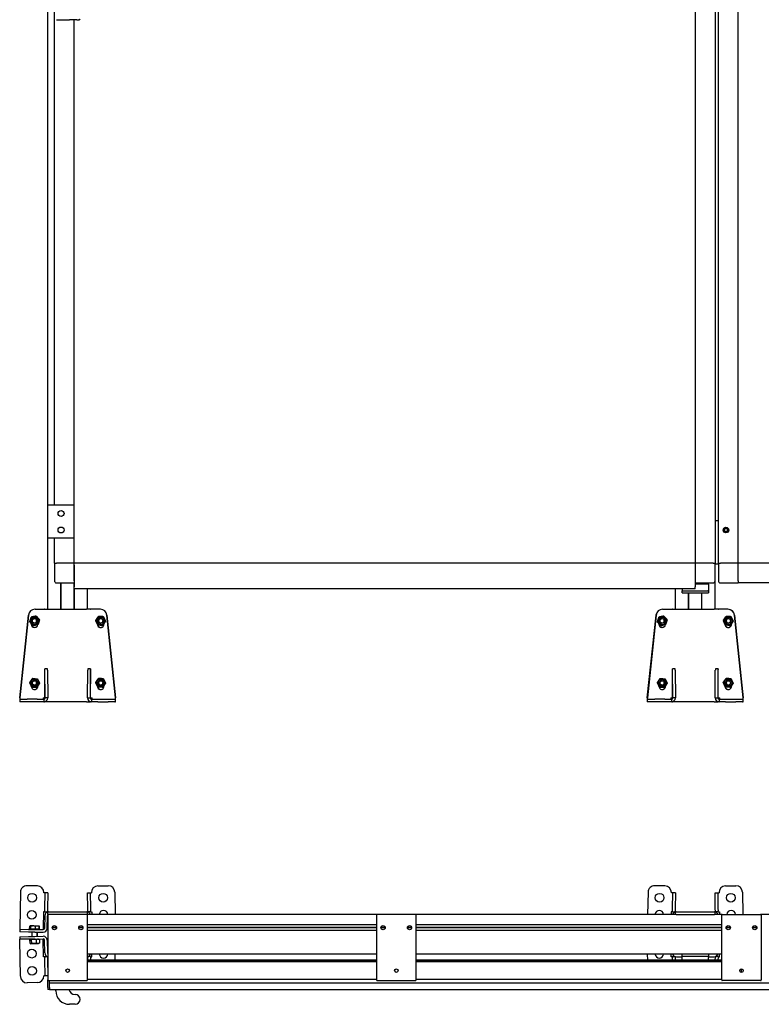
# Model space of a CAD drawing. Header units: millimetres. Extents: x 735 to 2920, y 1055 to 4081.
# Tile 1 of 3: x 735 to 1857, y 1055 to 2546. Entities that reach past the tile are written whole.
import ezdxf

# ---------------------------------------------------------------- set-up
doc = ezdxf.new("R2010")
doc.units = ezdxf.units.MM
doc.header["$LTSCALE"] = 15
doc.layers.add('VISIBILE', color=7, linetype='Continuous', lineweight=30)
doc.layers.add('VISIBILE SOTTILE', color=4, linetype='Continuous', lineweight=20, true_color=0x00ffff)

msp = doc.modelspace()

# ---------------------------------------------------------------- linework, layer by layer
at = {"layer": 'VISIBILE'}
for p, q in [((777.1, 1810.9), (777.1, 4003.2)), ((787.1, 1810.9), (787.1, 3993.4)), ((1757.1, 3993.4), (1757.1, 1723.4)), ((1787.1, 3993.4), (1787.1, 1723.4)), ((1792.1, 1723.4), (1792.1, 3983.4)), ((1822.1, 1723.4), (1822.1, 3983.4)), ((790.1, 2545.9), (809.7, 2545.9)), ((818.4, 2545.9), (809.7, 2545.9)), ((809.7, 2545.9), (809.7, 2545.9)), ((817.1, 1810.9), (817.1, 2545.9)), ((820.9, 2545.9), (818.4, 2545.9)), ((820.9, 2545.9), (823.8, 2545.9)), ((824.4, 2545.9), (823.8, 2545.9)), ((824.4, 2545.9), (824.9, 2545.9)), ((817.1, 1810.9), (777.1, 1810.9)), ((777.1, 1760.9), (777.1, 1810.9)), ((817.1, 1760.9), (817.1, 1810.9)), ((1791.6, 1787.4), (1787.1, 1787.4)), ((1791.6, 1787.4), (1792.1, 1787.4)), ((1801.2, 1774.4), (1802.6, 1775.9)), ((1801.2, 1772.4), (1801.2, 1774.4)), ((1802.6, 1775.9), (1804.6, 1775.9)), ((1804.6, 1775.9), (1806, 1774.4)), ((1806, 1774.4), (1806, 1772.4)), ((777.1, 1653.4), (777.1, 1760.9)), ((817.1, 1760.9), (777.1, 1760.9)), ((787.1, 1723.4), (787.1, 1760.9)), ((817.1, 1723.4), (817.1, 1760.9)), ((1802.6, 1771), (1801.2, 1772.4)), ((1804.6, 1771), (1802.6, 1771)), ((1806, 1772.4), (1804.6, 1771)), ((787.1, 1723.4), (790.1, 1723.4)), ((787.1, 1723.4), (790.1, 1723.4)), ((787.1, 1723.4), (787.1, 1696.4)), ((814.1, 1723.4), (790.1, 1723.4)), ((816.4, 1723.4), (790.1, 1723.4)), ((816.4, 1723.4), (817.1, 1723.4)), ((816.4, 1722.7), (816.4, 1723.4)), ((816.4, 1722.7), (817.1, 1723.4)), ((817.1, 1722.7), (816.4, 1722.7)), ((1757.1, 1723.4), (817.1, 1723.4)), ((817.1, 1723.4), (817.1, 1722.7)), ((817.1, 1696.4), (817.1, 1722.7)), ((817.1, 1720.4), (817.1, 1687.4)), ((1757.1, 1722.7), (1757.1, 1723.4)), ((1757.1, 1723.4), (1757.8, 1723.4)), ((1757.8, 1722.7), (1757.1, 1723.4)), ((1757.1, 1722.7), (1757.1, 1696.4)), ((1757.8, 1722.7), (1757.1, 1722.7)), ((1757.1, 1720.4), (1757.1, 1687.4)), ((1784.1, 1723.4), (1757.8, 1723.4)), ((1757.8, 1723.4), (1757.8, 1722.7)), ((1784.1, 1723.4), (1760.1, 1723.4)), ((1784.1, 1723.4), (1787.1, 1723.4)), ((1784.1, 1723.4), (1787.1, 1723.4)), ((1787.1, 1696.4), (1787.1, 1723.4)), ((1787.1, 1722.4), (1791.6, 1722.4)), ((1792.1, 1722.4), (1791.6, 1722.4)), ((1792.1, 1723.4), (1795.1, 1723.4)), ((1792.1, 1723.4), (1792.1, 1696.4)), ((1792.1, 1723.4), (1795.1, 1723.4)), ((1821.4, 1723.4), (1795.1, 1723.4)), ((1819.1, 1723.4), (1795.1, 1723.4)), ((1821.4, 1723.4), (1822.1, 1723.4)), ((1821.4, 1722.7), (1821.4, 1723.4)), ((1821.4, 1722.7), (1822.1, 1723.4)), ((1822.1, 1722.7), (1821.4, 1722.7)), ((1822.1, 1723.4), (1822.1, 1722.7)), ((2782.1, 1723.4), (1822.1, 1723.4)), ((1822.1, 1696.4), (1822.1, 1722.7)), ((1822.1, 1696.4), (1822.1, 1720.4)), ((790.1, 1693.4), (817.1, 1693.4)), ((796.9, 1653.4), (796.9, 1693.4)), ((797.1, 1653.4), (797.1, 1693.4)), ((797.3, 1653.4), (797.3, 1693.4)), ((816.9, 1653.4), (816.9, 1693.4)), ((817.1, 1684.4), (817.1, 1687.4)), ((1757.1, 1684.4), (817.1, 1684.4)), ((817.1, 1653.4), (817.1, 1684.4)), ((817.3, 1653.4), (817.3, 1684.4)), ((837.1, 1653.4), (837.1, 1684.4)), ((1727.1, 1653.4), (1727.1, 1684.4)), ((1737.1, 1684.4), (1737.1, 1681.4)), ((1757.1, 1693.4), (1784.1, 1693.4)), ((1777.1, 1691.4), (1757.1, 1691.4)), ((1757.1, 1684.4), (1757.1, 1687.4)), ((1777.1, 1691.4), (1777.1, 1693.4)), ((1777.1, 1691.4), (1777.1, 1681.4)), ((1787.1, 1653.4), (1787.1, 1696.4)), ((1795.1, 1693.4), (1822.1, 1693.4)), ((1822.1, 1696.4), (1822.1, 1693.4)), ((1822.1, 1696.4), (1822.1, 1693.4)), ((2782.1, 1693.4), (1822.1, 1693.4)), ((1738.1, 1681.4), (1737.1, 1681.4)), ((1737.1, 1678.4), (1737.1, 1681.4)), ((1737.1, 1678.4), (1738.1, 1678.4)), ((1738.1, 1681.4), (1776.1, 1681.4)), ((1738.1, 1678.4), (1776.1, 1678.4)), ((1746.9, 1653.4), (1746.9, 1678.4)), ((1747.1, 1653.4), (1747.1, 1678.4)), ((1747.3, 1653.4), (1747.3, 1678.4)), ((1766.9, 1653.4), (1766.9, 1678.4)), ((1767.1, 1653.4), (1767.1, 1678.4)), ((1767.3, 1653.4), (1767.3, 1678.4)), ((1777.1, 1681.4), (1776.1, 1681.4)), ((1776.1, 1678.4), (1777.1, 1678.4)), ((1777.1, 1681.4), (1777.1, 1678.4)), ((734.5, 1519.4), (747.7, 1644.5)), ((747.7, 1644.5), (734.6, 1519.4)), ((752.1, 1641.6), (752.2, 1641.6)), ((757.7, 1653.4), (757.6, 1653.4)), ((757.7, 1653.4), (770.1, 1653.4)), ((759.5, 1643.1), (759.6, 1643.1)), ((770.1, 1653.4), (772.1, 1653.4)), ((772.5, 1653.4), (772.1, 1653.4)), ((772.5, 1653.4), (778.5, 1653.4)), ((778.5, 1653.4), (835.7, 1653.4)), ((841.7, 1653.4), (835.7, 1653.4)), ((841.7, 1653.4), (842.1, 1653.4)), ((844.1, 1653.4), (842.1, 1653.4)), ((856.5, 1653.4), (844.1, 1653.4)), ((853.8, 1642.7), (853.7, 1642.7)), ((856.6, 1653.4), (856.5, 1653.4)), ((861.3, 1642.2), (861.2, 1642.2)), ((879.6, 1519.4), (866.5, 1644.5)), ((866.5, 1644.5), (879.7, 1519.4)), ((1684.5, 1519.4), (1697.7, 1644.5)), ((1697.7, 1644.5), (1684.6, 1519.4)), ((1702.1, 1641.6), (1702.2, 1641.6)), ((1707.7, 1653.4), (1707.6, 1653.4)), ((1707.7, 1653.4), (1720.1, 1653.4)), ((1709.5, 1643.1), (1709.6, 1643.1)), ((1720.1, 1653.4), (1722.1, 1653.4)), ((1722.5, 1653.4), (1722.1, 1653.4)), ((1722.5, 1653.4), (1728.5, 1653.4)), ((1728.5, 1653.4), (1785.7, 1653.4)), ((1791.7, 1653.4), (1785.7, 1653.4)), ((1791.7, 1653.4), (1792.1, 1653.4)), ((1794.1, 1653.4), (1792.1, 1653.4)), ((1806.5, 1653.4), (1794.1, 1653.4)), ((1803.8, 1642.7), (1803.7, 1642.7)), ((1806.6, 1653.4), (1806.5, 1653.4)), ((1811.3, 1642.2), (1811.2, 1642.2)), ((1829.6, 1519.4), (1816.5, 1644.5)), ((1816.5, 1644.5), (1829.7, 1519.4)), ((749.8, 1634.5), (749.8, 1634.5)), ((752.1, 1630.9), (752.1, 1631.8)), ((752.1, 1631.7), (752.5, 1631.3)), ((754.7, 1628.8), (754.8, 1628.8)), ((755.3, 1628.9), (755.7, 1628.6)), ((755.7, 1628.6), (758.7, 1629.6)), ((755.7, 1628.6), (755.8, 1628.6)), ((852.1, 1630.9), (852.1, 1631.2)), ((852.2, 1631), (852.2, 1630.9)), ((852.2, 1630.3), (852.6, 1630.2)), ((856.3, 1629.5), (859.6, 1628.9)), ((859.6, 1628.9), (859.5, 1628.9)), ((859.6, 1628.9), (859.9, 1629.2)), ((860.4, 1629.2), (860.3, 1629.2)), ((862.1, 1631.7), (862.1, 1630.9)), ((864.6, 1635.4), (864.5, 1635.4)), ((1699.8, 1634.5), (1699.8, 1634.5)), ((1702.1, 1630.9), (1702.1, 1631.8)), ((1702.1, 1631.7), (1702.5, 1631.3)), ((1704.7, 1628.8), (1704.8, 1628.8)), ((1705.3, 1628.9), (1705.7, 1628.6)), ((1705.7, 1628.6), (1708.7, 1629.6)), ((1705.7, 1628.6), (1705.8, 1628.6)), ((1802.1, 1630.9), (1802.1, 1631.2)), ((1802.2, 1631), (1802.2, 1630.9)), ((1802.2, 1630.3), (1802.6, 1630.2)), ((1806.3, 1629.5), (1809.6, 1628.9)), ((1809.6, 1628.9), (1809.5, 1628.9)), ((1809.6, 1628.9), (1809.9, 1629.2)), ((1810.4, 1629.2), (1810.3, 1629.2)), ((1812.1, 1631.7), (1812.1, 1630.9)), ((1814.6, 1635.4), (1814.5, 1635.4)), ((772.6, 1519.4), (772.6, 1563.4)), ((776.6, 1563.4), (772.6, 1563.4)), ((772.6, 1563.4), (772.6, 1563.4)), ((773.1, 1519.4), (772.6, 1561.4)), ((776.6, 1561.4), (777.1, 1519.4)), ((837.1, 1519.4), (837.5, 1561.4)), ((841.6, 1563.4), (837.6, 1563.4)), ((841.5, 1561.4), (841.1, 1519.4)), ((841.6, 1519.4), (841.6, 1563.4)), ((841.6, 1563.4), (841.6, 1563.4)), ((1722.6, 1519.4), (1722.6, 1563.4)), ((1726.6, 1563.4), (1722.6, 1563.4)), ((1722.6, 1563.4), (1722.6, 1563.4)), ((1723.1, 1519.4), (1722.6, 1561.4)), ((1726.6, 1561.4), (1727.1, 1519.4)), ((1787.1, 1519.4), (1787.5, 1561.4)), ((1791.6, 1563.4), (1787.6, 1563.4)), ((1791.5, 1561.4), (1791.1, 1519.4)), ((1791.6, 1519.4), (1791.6, 1563.4)), ((1791.6, 1563.4), (1791.6, 1563.4)), ((749.6, 1542.3), (749.7, 1542.3)), ((752.1, 1536.9), (752.1, 1537.5)), ((752.1, 1537.4), (752.9, 1535.7)), ((752.9, 1535.7), (753, 1535.7)), ((753, 1535.6), (753.1, 1535.6)), ((753.7, 1548.6), (753.8, 1548.6)), ((756.7, 1535.5), (760.4, 1535.2)), ((760.4, 1535.2), (760.4, 1535.3)), ((760.5, 1535.3), (760.6, 1535.3)), ((762, 1536.9), (762, 1537.4)), ((762.1, 1537.5), (762.1, 1536.9)), ((852.1, 1536.9), (852.1, 1537.2)), ((852.2, 1537), (852.2, 1536.9)), ((853.8, 1548.7), (853.7, 1548.7)), ((860.4, 1535.2), (861.3, 1536.6)), ((861.3, 1548.2), (861.2, 1548.2)), ((862.1, 1537.7), (862.1, 1536.9)), ((864.6, 1541.4), (864.5, 1541.4)), ((1699.6, 1542.3), (1699.7, 1542.3)), ((1702.1, 1536.9), (1702.1, 1537.5)), ((1702.1, 1537.4), (1702.9, 1535.7)), ((1702.9, 1535.7), (1703, 1535.7)), ((1703, 1535.6), (1703.1, 1535.6)), ((1703.7, 1548.6), (1703.8, 1548.6)), ((1706.7, 1535.5), (1710.4, 1535.2)), ((1710.4, 1535.2), (1710.4, 1535.3)), ((1710.5, 1535.3), (1710.6, 1535.3)), ((1712, 1536.9), (1712, 1537.4)), ((1712.1, 1537.5), (1712.1, 1536.9)), ((1802.1, 1536.9), (1802.1, 1537.2)), ((1802.2, 1537), (1802.2, 1536.9)), ((1803.8, 1548.7), (1803.7, 1548.7)), ((1810.4, 1535.2), (1811.3, 1536.6)), ((1811.3, 1548.2), (1811.2, 1548.2)), ((1812.1, 1537.7), (1812.1, 1536.9)), ((1814.6, 1541.4), (1814.5, 1541.4)), ((760.4, 1535.2), (760.5, 1535.2)), ((860.4, 1535.2), (860.3, 1535.2)), ((860.4, 1535.2), (860.4, 1535.2)), ((860.4, 1535.2), (860.4, 1535.2)), ((1710.4, 1535.2), (1710.5, 1535.2)), ((1810.4, 1535.2), (1810.3, 1535.2)), ((1810.4, 1535.2), (1810.4, 1535.2)), ((1810.4, 1535.2), (1810.4, 1535.2)), ((734.5, 1519.4), (734.6, 1519.4)), ((735.6, 1517.4), (734.6, 1517.4)), ((735.6, 1513.4), (734.6, 1513.4)), ((735.6, 1517.4), (745.7, 1517.4)), ((745.7, 1513.4), (735.6, 1513.4)), ((761.2, 1517.4), (745.7, 1517.4)), ((761.2, 1513.4), (745.7, 1513.4)), ((761.2, 1517.4), (771.1, 1517.4)), ((771.1, 1513.4), (761.2, 1513.4)), ((770.1, 1519.4), (772.1, 1519.4)), ((771.1, 1517.4), (771.1, 1513.4)), ((772.1, 1519.4), (772.1, 1518.2)), ((772.1, 1513.5), (772.1, 1513.4)), ((772.1, 1513.4), (772.5, 1513.4)), ((778.5, 1513.4), (772.5, 1513.4)), ((772.6, 1519.4), (772.6, 1519.4)), ((777.1, 1519.4), (773.1, 1519.4)), ((835.7, 1513.4), (778.5, 1513.4)), ((835.7, 1513.4), (841.7, 1513.4)), ((837.1, 1519.4), (841.1, 1519.4)), ((841.6, 1519.4), (841.6, 1519.4)), ((842.1, 1513.4), (841.7, 1513.4)), ((842.1, 1518.2), (842.1, 1519.4)), ((842.1, 1519.4), (844.1, 1519.4)), ((842.1, 1513.4), (842.1, 1513.5)), ((843.1, 1517.4), (852.9, 1517.4)), ((843.1, 1517.4), (843.1, 1513.4)), ((852.9, 1513.4), (843.1, 1513.4)), ((852.9, 1517.4), (868.4, 1517.4)), ((852.9, 1513.4), (868.4, 1513.4)), ((868.4, 1517.4), (878.6, 1517.4)), ((878.6, 1513.4), (868.4, 1513.4)), ((878.6, 1517.4), (879.6, 1517.4)), ((878.6, 1513.4), (879.6, 1513.4)), ((879.6, 1519.4), (879.7, 1519.4)), ((1684.5, 1519.4), (1684.6, 1519.4)), ((1685.6, 1517.4), (1684.6, 1517.4)), ((1685.6, 1513.4), (1684.6, 1513.4)), ((1685.6, 1517.4), (1695.7, 1517.4)), ((1695.7, 1513.4), (1685.6, 1513.4)), ((1711.2, 1517.4), (1695.7, 1517.4)), ((1711.2, 1513.4), (1695.7, 1513.4)), ((1711.2, 1517.4), (1721.1, 1517.4)), ((1721.1, 1513.4), (1711.2, 1513.4)), ((1720.1, 1519.4), (1722.1, 1519.4)), ((1721.1, 1517.4), (1721.1, 1513.4)), ((1722.1, 1519.4), (1722.1, 1518.2)), ((1722.1, 1513.5), (1722.1, 1513.4)), ((1722.1, 1513.4), (1722.5, 1513.4)), ((1728.5, 1513.4), (1722.5, 1513.4)), ((1722.6, 1519.4), (1722.6, 1519.4)), ((1727.1, 1519.4), (1723.1, 1519.4)), ((1785.7, 1513.4), (1728.5, 1513.4)), ((1785.7, 1513.4), (1791.7, 1513.4)), ((1787.1, 1519.4), (1791.1, 1519.4)), ((1791.6, 1519.4), (1791.6, 1519.4)), ((1792.1, 1513.4), (1791.7, 1513.4)), ((1792.1, 1518.2), (1792.1, 1519.4)), ((1792.1, 1519.4), (1794.1, 1519.4)), ((1792.1, 1513.4), (1792.1, 1513.5)), ((1793.1, 1517.4), (1802.9, 1517.4)), ((1793.1, 1517.4), (1793.1, 1513.4)), ((1802.9, 1513.4), (1793.1, 1513.4)), ((1802.9, 1517.4), (1818.4, 1517.4)), ((1802.9, 1513.4), (1818.4, 1513.4)), ((1818.4, 1517.4), (1828.6, 1517.4)), ((1828.6, 1513.4), (1818.4, 1513.4)), ((1828.6, 1517.4), (1829.6, 1517.4)), ((1828.6, 1513.4), (1829.6, 1513.4)), ((1829.6, 1519.4), (1829.7, 1519.4)), ((735.6, 1225.1), (734.6, 1171.1)), ((761.2, 1234.6), (745.7, 1234.9)), ((771.1, 1224.5), (771.1, 1224.5)), ((771.1, 1224.4), (771.1, 1224.5)), ((773.1, 1224.4), (771.1, 1224.4)), ((771.1, 1224.4), (771.1, 1224.4)), ((772.6, 1200.2), (773.1, 1224.4)), ((777.1, 1224.3), (773.1, 1224.4)), ((777.1, 1224.3), (776.6, 1200.1)), ((837.1, 1224.3), (841.1, 1224.4)), ((837.5, 1200.1), (837.1, 1224.3)), ((841.1, 1224.4), (841.5, 1200.2)), ((841.1, 1224.4), (843.1, 1224.4)), ((843.1, 1224.5), (843.1, 1224.5)), ((843.1, 1224.5), (843.1, 1224.4)), ((843.1, 1224.4), (843.1, 1224.4)), ((852.9, 1234.6), (868.4, 1234.9)), ((878.6, 1225.1), (879.2, 1191.4)), ((1685.6, 1225.1), (1685, 1191.4)), ((1711.2, 1234.6), (1695.7, 1234.9)), ((1721.1, 1224.5), (1721.1, 1224.5)), ((1721.1, 1224.4), (1721.1, 1224.5)), ((1723.1, 1224.4), (1721.1, 1224.4)), ((1721.1, 1224.4), (1721.1, 1224.4)), ((1722.6, 1200.2), (1723.1, 1224.4)), ((1727.1, 1224.3), (1723.1, 1224.4)), ((1727.1, 1224.3), (1726.6, 1200.1)), ((1787.1, 1224.3), (1791.1, 1224.4)), ((1787.5, 1200.1), (1787.1, 1224.3)), ((1791.1, 1224.4), (1791.5, 1200.2)), ((1791.1, 1224.4), (1793.1, 1224.4)), ((1793.1, 1224.5), (1793.1, 1224.5)), ((1793.1, 1224.5), (1793.1, 1224.4)), ((1793.1, 1224.4), (1793.1, 1224.4)), ((1802.9, 1234.6), (1818.4, 1234.9)), ((1828.6, 1225.1), (1829.2, 1191.4)), ((770.6, 1195.4), (770.1, 1170.5)), ((772.6, 1195.4), (770.6, 1195.4)), ((770.6, 1195.4), (770.6, 1195.4)), ((770.6, 1195.4), (770.6, 1195.4)), ((770.6, 1195.4), (770.6, 1195.4)), ((772.6, 1196.7), (772.6, 1200.2)), ((772.6, 1195.2), (772.6, 1196.7)), ((772.6, 1195.2), (776.6, 1195.2)), ((776.6, 1200.1), (776.6, 1196.6)), ((776.6, 1195.2), (776.6, 1196.6)), ((778.1, 1195.4), (777.1, 1195.4)), ((777.1, 1191.4), (777.1, 1195.4)), ((778.1, 1195.4), (836.1, 1195.4)), ((837.1, 1195.4), (836.1, 1195.4)), ((837.1, 1191.4), (837.1, 1195.4)), ((837.6, 1196.6), (837.5, 1200.1)), ((837.6, 1195.2), (837.6, 1196.6)), ((841.6, 1195.2), (837.6, 1195.2)), ((841.5, 1200.2), (841.6, 1196.7)), ((841.6, 1195.2), (841.6, 1196.7)), ((841.6, 1195.4), (843.6, 1195.4)), ((843.6, 1195.4), (843.6, 1195.4)), ((843.6, 1195.4), (843.6, 1195.4)), ((843.6, 1195.4), (843.6, 1195.4)), ((843.6, 1195.4), (843.7, 1191.4)), ((1720.6, 1195.4), (1720.5, 1191.4)), ((1722.6, 1195.4), (1720.6, 1195.4)), ((1720.6, 1195.4), (1720.6, 1195.4)), ((1720.6, 1195.4), (1720.6, 1195.4)), ((1720.6, 1195.4), (1720.6, 1195.4)), ((1722.6, 1196.7), (1722.6, 1200.2)), ((1722.6, 1195.2), (1722.6, 1196.7)), ((1722.6, 1195.2), (1726.6, 1195.2)), ((1726.6, 1200.1), (1726.6, 1196.6)), ((1726.6, 1195.2), (1726.6, 1196.6)), ((1728.1, 1195.4), (1727.1, 1195.4)), ((1727.1, 1191.4), (1727.1, 1195.4)), ((1728.1, 1195.4), (1786.1, 1195.4)), ((1787.1, 1195.4), (1786.1, 1195.4)), ((1787.1, 1191.4), (1787.1, 1195.4)), ((1787.6, 1196.6), (1787.5, 1200.1)), ((1787.6, 1195.2), (1787.6, 1196.6)), ((1791.6, 1195.2), (1787.6, 1195.2)), ((1791.5, 1200.2), (1791.6, 1196.7)), ((1791.6, 1195.2), (1791.6, 1196.7)), ((1791.6, 1195.4), (1793.6, 1195.4)), ((1793.6, 1195.4), (1793.6, 1195.4)), ((1793.6, 1195.4), (1793.6, 1195.4)), ((1793.6, 1195.4), (1793.6, 1195.4)), ((1793.6, 1195.4), (1793.7, 1191.4)), ((772.5, 1189.5), (772.1, 1170.4)), ((776.1, 1170.3), (776.5, 1189.5)), ((778.1, 1191.4), (777.1, 1191.4)), ((777.1, 1190.4), (777.1, 1092.4)), ((836.1, 1191.4), (778.1, 1191.4)), ((837.1, 1191.4), (836.1, 1191.4)), ((1275.6, 1191.4), (837.1, 1191.4)), ((837.1, 1092.4), (837.1, 1190.4)), ((1274.6, 1190.4), (1274.6, 1092.4)), ((1333.6, 1191.4), (1275.6, 1191.4)), ((1727.1, 1191.4), (1333.6, 1191.4)), ((1334.6, 1092.4), (1334.6, 1190.4)), ((1728.1, 1191.4), (1727.1, 1191.4)), ((1728.1, 1191.4), (1786.1, 1191.4)), ((1787.1, 1191.4), (1786.1, 1191.4)), ((1798.1, 1191.4), (1787.1, 1191.4)), ((1797.1, 1092.4), (1797.1, 1190.4)), ((1798.1, 1191.4), (1856.1, 1191.4)), ((2320.6, 1191.4), (1856.1, 1191.4)), ((1857.1, 1190.4), (1857.1, 1092.4)), ((734.6, 1169.1), (734.5, 1165.1)), ((747.7, 1164.8), (734.5, 1165.1)), ((734.6, 1171.1), (734.6, 1169.1)), ((734.6, 1169.1), (747.7, 1168.8)), ((747.7, 1168.8), (757.7, 1168.7)), ((757.6, 1164.7), (747.7, 1164.8)), ((749.6, 1169.4), (749.7, 1173.5)), ((750, 1169.4), (749.6, 1169.4)), ((750.6, 1174), (749.9, 1173.7)), ((750, 1169.4), (750.1, 1173.5)), ((751.4, 1169.4), (750, 1169.4)), ((750.7, 1174.1), (750.6, 1174)), ((750.8, 1174.1), (750.7, 1174.1)), ((755, 1174), (750.8, 1174.1)), ((751.3, 1169.4), (751.3, 1168.8)), ((751.4, 1169.4), (751.5, 1173.5)), ((758.5, 1169.3), (751.4, 1169.4)), ((753, 1164.8), (752.9, 1158.1)), ((761.4, 1173.9), (755, 1174)), ((757.6, 1164.7), (770, 1164.5)), ((757.7, 1168.7), (770.1, 1168.5)), ((758.5, 1169.3), (758.5, 1173.4)), ((764.2, 1169.2), (758.5, 1169.3)), ((761, 1164.6), (760.9, 1158.2)), ((763.7, 1173.9), (761.4, 1173.9)), ((762.9, 1169.2), (762.9, 1168.6)), ((763.7, 1173.9), (763.8, 1173.8)), ((763.8, 1173.8), (764.4, 1173.4)), ((764.2, 1169.2), (764.2, 1173.3)), ((764.6, 1169.2), (764.2, 1169.2)), ((764.6, 1169.2), (764.7, 1173.3)), ((770.1, 1170.5), (770.1, 1168.5)), ((790.3, 1171.4), (783.8, 1171.4)), ((790.3, 1171.6), (783.9, 1171.6)), ((790.3, 1171.2), (783.9, 1171.2)), ((830.3, 1171.4), (823.8, 1171.4)), ((830.3, 1171.6), (823.9, 1171.6)), ((830.3, 1171.2), (823.9, 1171.2)), ((1274.6, 1175.6), (837.1, 1175.6)), ((1274.6, 1171.6), (837.1, 1171.6)), ((1274.6, 1171.4), (837.1, 1171.4)), ((1274.6, 1171.2), (837.1, 1171.2)), ((1274.6, 1167.3), (837.1, 1167.3)), ((1287.8, 1171.4), (1281.3, 1171.4)), ((1287.8, 1171.6), (1281.4, 1171.6)), ((1287.8, 1171.2), (1281.4, 1171.2)), ((1327.8, 1171.4), (1321.3, 1171.4)), ((1327.8, 1171.6), (1321.4, 1171.6)), ((1327.8, 1171.2), (1321.4, 1171.2)), ((1797.1, 1175.6), (1334.6, 1175.6)), ((1797.1, 1171.6), (1334.6, 1171.6)), ((1797.1, 1171.4), (1334.6, 1171.4)), ((1797.1, 1171.2), (1334.6, 1171.2)), ((1797.1, 1167.3), (1334.6, 1167.3)), ((1810.3, 1171.4), (1803.8, 1171.4)), ((1810.3, 1171.6), (1803.9, 1171.6)), ((1810.3, 1171.2), (1803.9, 1171.2)), ((1850.3, 1171.4), (1843.8, 1171.4)), ((1850.3, 1171.6), (1843.9, 1171.6)), ((1850.3, 1171.2), (1843.9, 1171.2)), ((734.5, 1157.8), (747.7, 1158)), ((734.5, 1157.8), (734.6, 1153.8)), ((747.7, 1154), (734.6, 1153.8)), ((734.6, 1151.8), (734.6, 1153.8)), ((735.6, 1097.8), (734.6, 1151.8)), ((747.7, 1158), (757.6, 1158.2)), ((757.7, 1154.2), (747.7, 1154)), ((749.6, 1153), (749.7, 1148.2)), ((750.2, 1153.4), (749.8, 1153.2)), ((749.8, 1153), (749.8, 1148.2)), ((750.3, 1147.8), (749.9, 1148.1)), ((751.3, 1154), (750.2, 1153.4)), ((751.4, 1147.2), (750.3, 1147.8)), ((752.1, 1153.1), (752.2, 1148.2)), ((757.6, 1158.2), (770, 1158.4)), ((757.7, 1154.2), (770.1, 1154.4)), ((759.5, 1153.2), (759.6, 1148.4)), ((762.9, 1154.3), (764, 1153.7)), ((763, 1147.5), (764.1, 1148.1)), ((764, 1153.7), (764.4, 1153.4)), ((764.1, 1148.1), (764.5, 1148.3)), ((764.5, 1153.3), (764.5, 1148.5)), ((764.6, 1153.3), (764.7, 1148.5)), ((770.1, 1152.4), (770.1, 1154.4)), ((770.6, 1127.4), (770.1, 1152.4)), ((772.5, 1133.3), (772.1, 1152.4)), ((776.1, 1152.5), (776.5, 1133.4)), ((751.4, 1147.2), (763, 1147.5)), ((772.6, 1127.5), (770.6, 1127.4)), ((770.6, 1127.4), (770.6, 1127.4)), ((770.6, 1127.4), (770.6, 1127.4)), ((770.6, 1127.4), (770.6, 1127.4)), ((772.6, 1127.6), (776.6, 1127.7)), ((772.6, 1127.6), (772.6, 1126.1)), ((772.6, 1122.7), (772.6, 1126.1)), ((773.1, 1098.4), (772.6, 1122.7)), ((776.6, 1127.7), (776.6, 1126.2)), ((776.6, 1126.2), (776.6, 1122.7)), ((776.6, 1122.7), (777.1, 1098.5)), ((1274.6, 1131.4), (837.1, 1131.4)), ((1274.6, 1122.2), (837.1, 1122.2)), ((1274.6, 1121.1), (837.1, 1121.1)), ((1274.6, 1119.7), (837.1, 1119.7)), ((837.5, 1122.7), (837.6, 1126.2)), ((837.5, 1122.2), (837.5, 1122.7)), ((841.6, 1127.6), (837.6, 1127.7)), ((837.6, 1127.7), (837.6, 1126.2)), ((841.6, 1126.1), (841.5, 1122.7)), ((841.5, 1122.7), (841.5, 1122.2)), ((841.6, 1127.6), (841.6, 1126.1)), ((841.6, 1127.5), (843.6, 1127.4)), ((843.6, 1127.4), (843.7, 1131.4)), ((843.6, 1127.4), (843.6, 1127.4)), ((843.6, 1127.4), (843.6, 1127.4)), ((843.6, 1127.4), (843.6, 1127.4)), ((879, 1122.2), (879.2, 1131.4)), ((1797.1, 1131.4), (1334.6, 1131.4)), ((1797.1, 1122.2), (1334.6, 1122.2)), ((1797.1, 1121.1), (1334.6, 1121.1)), ((1797.1, 1119.7), (1334.6, 1119.7)), ((1685.2, 1122.2), (1685, 1131.4)), ((1720.6, 1127.4), (1720.5, 1131.4)), ((1722.6, 1127.5), (1720.6, 1127.4)), ((1720.6, 1127.4), (1720.6, 1127.4)), ((1720.6, 1127.4), (1720.6, 1127.4)), ((1720.6, 1127.4), (1720.6, 1127.4)), ((1722.6, 1127.6), (1726.6, 1127.7)), ((1722.6, 1127.6), (1722.6, 1126.1)), ((1722.6, 1122.7), (1722.6, 1126.1)), ((1722.7, 1122.2), (1722.6, 1122.7)), ((1726.6, 1127.7), (1726.6, 1126.2)), ((1726.6, 1126.2), (1726.6, 1122.7)), ((1726.6, 1122.7), (1726.7, 1122.2)), ((1728.5, 1127.4), (1737.1, 1127.4)), ((1737.1, 1128.4), (1737.1, 1131.4)), ((1737.1, 1128.4), (1738.1, 1128.4)), ((1737.1, 1126.4), (1737.1, 1128.4)), ((1737.1, 1122.2), (1737.1, 1126.4)), ((1738.1, 1128.4), (1776.1, 1128.4)), ((1776.1, 1128.4), (1777.1, 1128.4)), ((1777.1, 1131.4), (1777.1, 1128.4)), ((1777.1, 1128.4), (1777.1, 1126.4)), ((1777.1, 1127.4), (1785.7, 1127.4)), ((1777.1, 1122.2), (1777.1, 1126.4)), ((1787.5, 1122.7), (1787.6, 1126.2)), ((1787.5, 1122.2), (1787.5, 1122.7)), ((1791.6, 1127.6), (1787.6, 1127.7)), ((1787.6, 1127.7), (1787.6, 1126.2)), ((1791.6, 1126.1), (1791.5, 1122.7)), ((1791.5, 1122.7), (1791.5, 1122.2)), ((1791.6, 1127.6), (1791.6, 1126.1)), ((1791.6, 1127.5), (1793.6, 1127.4)), ((1793.6, 1127.4), (1793.7, 1131.4)), ((1793.6, 1127.4), (1793.6, 1127.4)), ((1793.6, 1127.4), (1793.6, 1127.4)), ((1793.6, 1127.4), (1793.6, 1127.4)), ((761.2, 1088.2), (745.7, 1087.9)), ((773.1, 1098.4), (771.1, 1098.4)), ((771.1, 1098.4), (771.1, 1098.4)), ((771.1, 1098.4), (771.1, 1098.4)), ((771.1, 1098.4), (771.1, 1098.4)), ((777.1, 1098.5), (773.1, 1098.4)), ((777.1, 1080.9), (777.1, 1092.4)), ((778.1, 1091.4), (836.1, 1091.4)), ((779.6, 1080.9), (779.6, 1091.4)), ((1274.6, 1093.2), (837.1, 1093.2)), ((1275.6, 1091.4), (1333.6, 1091.4)), ((1797.1, 1093.2), (1334.6, 1093.2)), ((1856.1, 1091.4), (1798.1, 1091.4)), ((777.1, 1080.9), (777.1, 1077.7)), ((779.6, 1077.7), (777.1, 1077.7)), ((779.6, 1087.7), (2874.6, 1087.7)), ((779.6, 1080.9), (779.6, 1077.7)), ((779.6, 1077.7), (2874.6, 1077.7)), ((789.1, 1075.8), (789.1, 1077.7)), ((818.4, 1055.4), (809.7, 1055.4))]:
    msp.add_line(p, q, dxfattribs=at)
for centre, radius in [((797.1, 1798.4), 4.5), ((797.1, 1773.4), 4.5), ((1803.6, 1773.4), 4.25), ((1803.6, 1773.4), 4), ((1803.6, 1773.4), 3), ((753.2, 1216.8), 6.6), ((861, 1216.8), 6.6), ((1703.2, 1216.8), 6.6), ((1811, 1216.8), 6.6), ((752.7, 1190.8), 6.6), ((787.1, 1171.4), 3.25), ((827.1, 1171.4), 3.25), ((1284.6, 1171.4), 3.25), ((1324.6, 1171.4), 3.25), ((1807.1, 1171.4), 3.25), ((1847.1, 1171.4), 3.25), ((752.7, 1132.1), 6.6), ((753.2, 1106.1), 6.6), ((807.1, 1106.4), 2.75), ((1304.6, 1106.4), 2.75), ((1827.1, 1106.4), 2.75)]:
    msp.add_circle(centre, radius, dxfattribs=at)
for centre, radius, start, end in [((790.1, 1696.4), 3, 180, 270), ((1784.1, 1696.4), 3, 270, 0), ((1795.1, 1696.4), 3, 180, 270), ((745.6, 1224.9), 10, 89, 179), ((761.1, 1224.6), 10, 359.0573, 89), ((853.1, 1224.6), 10, 91, 180.9427), ((868.6, 1224.9), 10, 1, 91), ((1695.6, 1224.9), 10, 89, 179), ((1711.1, 1224.6), 10, 359.0573, 89), ((1803.1, 1224.6), 10, 91, 180.9427), ((1818.6, 1224.9), 10, 1, 91), ((778.5, 1189.4), 6, 103.1526, 179), ((835.7, 1189.4), 6, 19.4712, 76.8462), ((861.5, 1190.8), 6.6, 5.6917, 174.3083), ((1702.7, 1190.8), 6.6, 5.6917, 174.3083), ((1728.5, 1189.4), 6, 103.1538, 160.5288), ((1785.7, 1189.4), 6, 19.4712, 76.8474), ((1811.5, 1190.8), 6.6, 5.6917, 174.3083), ((778.5, 1189.4), 2, 123.9967, 179), ((778.1, 1190.4), 1, 90, 180), ((836.1, 1190.4), 1, 0, 90), ((1275.6, 1190.4), 1, 90, 180), ((1333.6, 1190.4), 1, 0, 90), ((1798.1, 1190.4), 1, 90, 180), ((1856.1, 1190.4), 1, 0, 90), ((770.1, 1170.5), 6, 269, 359), ((770.1, 1170.5), 2, 269, 359), ((770.1, 1152.4), 6, 1, 91), ((770.1, 1152.4), 2, 1, 91), ((778.5, 1133.4), 6, 181, 256.8462), ((778.5, 1133.4), 2, 181, 226.9452), ((835.7, 1133.4), 6, 283.1538, 340.5288), ((861.5, 1132.1), 6.6, 185.6917, 354.3083), ((1702.7, 1132.1), 6.6, 185.6917, 354.3083), ((1728.5, 1133.4), 6, 199.4712, 270), ((1785.7, 1133.4), 6, 270, 340.5288), ((806.6, 1106.4), 3.1, 317.8277, 42.1723), ((1824.6, 1106.4), 2.75, 297.0357, 62.9643), ((745.6, 1097.9), 10, 181, 271), ((761.1, 1098.2), 10, 271, 0.9427), ((778.1, 1092.4), 1, 180, 270), ((836.1, 1092.4), 1, 270, 0), ((1275.6, 1092.4), 1, 180, 270), ((1333.6, 1092.4), 1, 270, 0), ((1798.1, 1092.4), 1, 180, 270), ((1856.1, 1092.4), 1, 270, 0), ((809.5, 1075.8), 20.4, 180, 270.6265), ((818.4, 1080.4), 10, 195.9855, 269.9591), ((818.4, 1062.9), 7.5, 270, 89.9591), ((809.7, 1054.4), 1, 90, 90.6265)]:
    msp.add_arc(centre, radius, start, end, dxfattribs=at)
for centre, major_axis, ratio, start_param, end_param in [((757.7, 1643.4), (0, 10), 0.999848, 0, 1.466077), ((757.6, 1643.4), (0, 10), 0.999848, 0, 1.466077), ((856.5, 1643.4), (0, 10), 0.999848, 4.817109, 6.283185), ((856.6, 1643.4), (0, 10), 0.999848, 4.817109, 6.283185), ((1707.7, 1643.4), (0, 10), 0.999848, 0, 1.466077), ((1707.6, 1643.4), (0, 10), 0.999848, 0, 1.466077), ((1806.5, 1643.4), (0, 10), 0.999848, 4.817109, 6.283185), ((1806.6, 1643.4), (0, 10), 0.999848, 4.817109, 6.283185), ((757.1, 1630.9), (0, -5), 0.999848, 4.712389, 7.72404), ((757, 1630.9), (0, -5), 0.999848, 0.006982, 1.437905), ((756.7, 1635.9), (0, 3.39), 0.999848, 3.349182, 6.075596), ((857.1, 1630.9), (0, -5), 0.999848, 4.712389, 7.853982), ((857.2, 1630.9), (0, -5), 0.999848, 4.712389, 6.276203), ((857.4, 1635.9), (0, -3.39), 0.999848, 3.349182, 6.075596), ((1707.1, 1630.9), (0, -5), 0.999848, 4.712389, 7.72404), ((1707, 1630.9), (0, -5), 0.999848, 0.006982, 1.437905), ((1706.7, 1635.9), (0, 3.39), 0.999848, 3.349182, 6.075596), ((1807.1, 1630.9), (0, -5), 0.999848, 4.712389, 7.853982), ((1807.2, 1630.9), (0, -5), 0.999848, 4.712389, 6.276203), ((1807.4, 1635.9), (0, -3.39), 0.999848, 3.349182, 6.075596), ((772.6, 1559.4), (0, 4), 0.017452, 5.235988, 6.283185), ((776.6, 1559.4), (0, 4), 0.017452, 5.235988, 6.283185), ((837.6, 1559.4), (0, 4), 0.017452, 0, 1.047198), ((841.6, 1559.4), (0, 4), 0.017452, 0, 1.047198), ((1722.6, 1559.4), (0, 4), 0.017452, 5.235988, 6.283185), ((1726.6, 1559.4), (0, 4), 0.017452, 5.235988, 6.283185), ((1787.6, 1559.4), (0, 4), 0.017452, 0, 1.047198), ((1791.6, 1559.4), (0, 4), 0.017452, 0, 1.047198), ((757.1, 1536.9), (0, -5), 0.999848, 4.712389, 7.853982), ((757, 1536.9), (0, -5), 0.999848, 0.006982, 1.570796), ((756.7, 1541.9), (0, 3.39), 0.999848, 3.349182, 6.075596), ((857.1, 1536.9), (0, -5), 0.999848, 4.712389, 7.853982), ((857.2, 1536.9), (0, -5), 0.999848, 4.712389, 6.276203), ((857.4, 1541.9), (0, -3.39), 0.999848, 3.349182, 6.075596), ((1707.1, 1536.9), (0, -5), 0.999848, 4.712389, 7.853982), ((1707, 1536.9), (0, -5), 0.999848, 0.006982, 1.570796), ((1706.7, 1541.9), (0, 3.39), 0.999848, 3.349182, 6.075596), ((1807.1, 1536.9), (0, -5), 0.999848, 4.712389, 7.853982), ((1807.2, 1536.9), (0, -5), 0.999848, 4.712389, 6.276203), ((1807.4, 1541.9), (0, -3.39), 0.999848, 3.349182, 6.075596), ((734.6, 1519.4), (0, -6), 0.017452, 4.712389, 6.283185), ((734.6, 1519.4), (0, -2), 0.017452, 4.712389, 6.283185), ((770.1, 1519.4), (0, -2), 0.017452, 4.712389, 6.283185), ((770.6, 1519.4), (0, -2), 0.999848, 0, 1.570796), ((771.1, 1519.4), (0, -6), 0.999848, 0.000254, 1.570796), ((771.1, 1519.4), (0, -2), 0.999848, 0, 1.570796), ((843.1, 1519.4), (0, -6), 0.999848, 4.712389, 6.282931), ((843.1, 1519.4), (0, -2), 0.999848, 4.712389, 6.283185), ((843.6, 1519.4), (0, -2), 0.999848, 4.712389, 6.283185), ((844.1, 1519.4), (0, -2), 0.017452, 0, 1.570796), ((879.6, 1519.4), (0, -6), 0.017452, 0, 1.570796), ((879.6, 1519.4), (0, -2), 0.017452, 0, 1.570796), ((1684.6, 1519.4), (0, -6), 0.017452, 4.712389, 6.283185), ((1684.6, 1519.4), (0, -2), 0.017452, 4.712389, 6.283185), ((1720.1, 1519.4), (0, -2), 0.017452, 4.712389, 6.283185), ((1720.6, 1519.4), (0, -2), 0.999848, 0, 1.570796), ((1721.1, 1519.4), (0, -6), 0.999848, 0.000254, 1.570796), ((1721.1, 1519.4), (0, -2), 0.999848, 0, 1.570796), ((1793.1, 1519.4), (0, -6), 0.999848, 4.712389, 6.282931), ((1793.1, 1519.4), (0, -2), 0.999848, 4.712389, 6.283185), ((1793.6, 1519.4), (0, -2), 0.999848, 4.712389, 6.283185), ((1794.1, 1519.4), (0, -2), 0.017452, 0, 1.570796), ((1829.6, 1519.4), (0, -6), 0.017452, 0, 1.570796), ((1829.6, 1519.4), (0, -2), 0.017452, 0, 1.570796)]:
    msp.add_ellipse(centre, major_axis=major_axis, ratio=ratio, start_param=start_param, end_param=end_param, dxfattribs=at)
for centre, major_axis in [((757.2, 1635.9), (0, -5.8)), ((757.2, 1635.9), (0, -4)), ((857, 1635.9), (0, -5.8)), ((857, 1635.9), (0, -4)), ((1707.2, 1635.9), (0, -5.8)), ((1707.2, 1635.9), (0, -4)), ((1807, 1635.9), (0, -5.8)), ((1807, 1635.9), (0, -4)), ((757.2, 1635.9), (0, -3.32)), ((857, 1635.9), (0, -3.32)), ((1707.2, 1635.9), (0, -3.32)), ((1807, 1635.9), (0, -3.32)), ((757.2, 1541.9), (0, -5.8)), ((757.2, 1541.9), (0, -4)), ((757.2, 1541.9), (0, -3.32)), ((857, 1541.9), (0, -5.8)), ((857, 1541.9), (0, -4)), ((857, 1541.9), (0, -3.32)), ((1707.2, 1541.9), (0, -5.8)), ((1707.2, 1541.9), (0, -4)), ((1707.2, 1541.9), (0, -3.32)), ((1807, 1541.9), (0, -5.8)), ((1807, 1541.9), (0, -4)), ((1807, 1541.9), (0, -3.32))]:
    msp.add_ellipse(centre, major_axis=major_axis, ratio=0.999848, dxfattribs=at)
msp.add_open_spline([(825.9, 2546.9), (825.9, 2546.8), (825.9, 2546.7), (825.8, 2546.5), (825.8, 2546.4), (825.7, 2546.3), (825.6, 2546.2), (825.4, 2546.1), (825.3, 2546), (825.2, 2546), (825.1, 2546), (825, 2546), (825, 2545.9), (824.9, 2545.9)], degree=3, knots=[0, 0, 0, 0, 0.0316528, 0.0316528, 0.0636328, 0.0636328, 0.0953911, 0.0953911, 0.1272519, 0.1272519, 0.1417223, 0.1417223, 0.1565027, 0.1565027, 0.1565027, 0.1565027], dxfattribs=at)
for points, weights in [([(752.1, 1641.6), (750.9, 1638), (749.8, 1634.5)], [1, 1.15470053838, 1]), ([(749.8, 1634.5), (751, 1638), (752.2, 1641.6)], [1, 1.15470053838, 1]), ([(759.5, 1643.1), (755.8, 1642.3), (752.1, 1641.6)], [1, 1.15470053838, 1]), ([(752.2, 1641.6), (755.9, 1642.3), (759.6, 1643.1)], [1, 1.15470053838, 1]), ([(759.6, 1643.1), (762.1, 1640.3), (764.5, 1637.4)], [1, 1.15470053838, 1]), ([(849.5, 1636.5), (851.6, 1639.6), (853.7, 1642.7)], [1, 1.15470053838, 1]), ([(853.7, 1642.7), (857.4, 1642.4), (861.2, 1642.2)], [1, 1.15470053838, 1]), ([(861.3, 1642.2), (857.5, 1642.4), (853.8, 1642.7)], [1, 1.15470053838, 1]), ([(861.2, 1642.2), (862.8, 1638.8), (864.5, 1635.4)], [1, 1.15470053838, 1]), ([(864.6, 1635.4), (862.9, 1638.8), (861.3, 1642.2)], [1, 1.15470053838, 1]), ([(1702.1, 1641.6), (1700.9, 1638), (1699.8, 1634.5)], [1, 1.15470053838, 1]), ([(1699.8, 1634.5), (1701, 1638), (1702.2, 1641.6)], [1, 1.15470053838, 1]), ([(1709.5, 1643.1), (1705.8, 1642.3), (1702.1, 1641.6)], [1, 1.15470053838, 1]), ([(1702.2, 1641.6), (1705.9, 1642.3), (1709.6, 1643.1)], [1, 1.15470053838, 1]), ([(1709.6, 1643.1), (1712.1, 1640.3), (1714.5, 1637.4)], [1, 1.15470053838, 1]), ([(1799.5, 1636.5), (1801.6, 1639.6), (1803.7, 1642.7)], [1, 1.15470053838, 1]), ([(1803.7, 1642.7), (1807.4, 1642.4), (1811.2, 1642.2)], [1, 1.15470053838, 1]), ([(1811.3, 1642.2), (1807.5, 1642.4), (1803.8, 1642.7)], [1, 1.15470053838, 1]), ([(1811.2, 1642.2), (1812.8, 1638.8), (1814.5, 1635.4)], [1, 1.15470053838, 1]), ([(1814.6, 1635.4), (1812.9, 1638.8), (1811.3, 1642.2)], [1, 1.15470053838, 1]), ([(749.8, 1634.5), (752.2, 1631.6), (754.7, 1628.8)], [1, 1.15470053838, 1]), ([(754.8, 1628.8), (752.3, 1631.6), (749.8, 1634.5)], [1, 1.15470053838, 1]), ([(762.2, 1630.3), (758.5, 1629.6), (754.8, 1628.8)], [1, 1.15470053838, 1]), ([(755.8, 1628.6), (757.5, 1629.2), (758.9, 1629.7)], [1, 1.0328283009, 1.00886821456]), ([(764.5, 1637.4), (763.4, 1633.9), (762.2, 1630.3)], [1, 1.15470053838, 1]), ([(852.8, 1629.7), (851.1, 1633.1), (849.5, 1636.5)], [1, 1.15470053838, 1]), ([(852.2, 1630.2), (852.4, 1630.2), (852.6, 1630.2)], [1.00190401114, 1.00520673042, 1.00787056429]), ([(860.3, 1629.2), (856.5, 1629.5), (852.8, 1629.7)], [1, 1.15470053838, 1]), ([(856.2, 1629.5), (857.7, 1629.2), (859.5, 1628.9)], [1.00750451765, 1.03373297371, 1]), ([(864.5, 1635.4), (862.4, 1632.3), (860.3, 1629.2)], [1, 1.15470053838, 1]), ([(860.4, 1629.2), (862.5, 1632.3), (864.6, 1635.4)], [1, 1.15470053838, 1]), ([(1699.8, 1634.5), (1702.2, 1631.6), (1704.7, 1628.8)], [1, 1.15470053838, 1]), ([(1704.8, 1628.8), (1702.3, 1631.6), (1699.8, 1634.5)], [1, 1.15470053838, 1]), ([(1712.2, 1630.3), (1708.5, 1629.6), (1704.8, 1628.8)], [1, 1.15470053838, 1]), ([(1705.8, 1628.6), (1707.5, 1629.2), (1708.9, 1629.7)], [1, 1.0328283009, 1.00886821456]), ([(1714.5, 1637.4), (1713.4, 1633.9), (1712.2, 1630.3)], [1, 1.15470053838, 1]), ([(1802.8, 1629.7), (1801.1, 1633.1), (1799.5, 1636.5)], [1, 1.15470053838, 1]), ([(1802.2, 1630.2), (1802.4, 1630.2), (1802.6, 1630.2)], [1.00190401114, 1.00520673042, 1.00787056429]), ([(1810.3, 1629.2), (1806.5, 1629.5), (1802.8, 1629.7)], [1, 1.15470053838, 1]), ([(1806.2, 1629.5), (1807.7, 1629.2), (1809.5, 1628.9)], [1.00750451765, 1.03373297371, 1]), ([(1814.5, 1635.4), (1812.4, 1632.3), (1810.3, 1629.2)], [1, 1.15470053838, 1]), ([(1810.4, 1629.2), (1812.5, 1632.3), (1814.6, 1635.4)], [1, 1.15470053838, 1]), ([(753.7, 1548.6), (751.6, 1545.5), (749.6, 1542.3)], [1, 1.15470053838, 1]), ([(749.6, 1542.3), (751.3, 1539), (753, 1535.6)], [1, 1.15470053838, 1]), ([(749.7, 1542.3), (751.8, 1545.5), (753.8, 1548.6)], [1, 1.15470053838, 1]), ([(753.1, 1535.6), (751.4, 1539), (749.7, 1542.3)], [1, 1.15470053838, 1]), ([(753, 1535.6), (756.8, 1535.5), (760.5, 1535.3)], [1, 1.15470053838, 1]), ([(760.6, 1535.3), (756.9, 1535.5), (753.1, 1535.6)], [1, 1.15470053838, 1]), ([(753.8, 1548.6), (757.5, 1548.4), (761.3, 1548.2)], [1, 1.15470053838, 1]), ([(760.5, 1535.2), (760.5, 1535.2), (760.5, 1535.3)], [1, 1.00064946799, 1.00127670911]), ([(764.7, 1541.6), (762.7, 1538.4), (760.6, 1535.3)], [1, 1.15470053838, 1]), ([(761.3, 1548.2), (763, 1544.9), (764.7, 1541.6)], [1, 1.15470053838, 1]), ([(849.5, 1542.5), (851.6, 1545.6), (853.7, 1548.7)], [1, 1.15470053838, 1]), ([(852.8, 1535.7), (851.1, 1539.1), (849.5, 1542.5)], [1, 1.15470053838, 1]), ([(860.3, 1535.2), (856.5, 1535.5), (852.8, 1535.7)], [1, 1.15470053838, 1]), ([(853.7, 1548.7), (857.4, 1548.4), (861.2, 1548.2)], [1, 1.15470053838, 1]), ([(861.3, 1548.2), (857.5, 1548.4), (853.8, 1548.7)], [1, 1.15470053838, 1]), ([(864.5, 1541.4), (862.4, 1538.3), (860.3, 1535.2)], [1, 1.15470053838, 1]), ([(860.4, 1535.2), (862.5, 1538.3), (864.6, 1541.4)], [1, 1.15470053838, 1]), ([(861.2, 1548.2), (862.8, 1544.8), (864.5, 1541.4)], [1, 1.15470053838, 1]), ([(864.6, 1541.4), (862.9, 1544.8), (861.3, 1548.2)], [1, 1.15470053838, 1]), ([(1703.7, 1548.6), (1701.6, 1545.5), (1699.6, 1542.3)], [1, 1.15470053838, 1]), ([(1699.6, 1542.3), (1701.3, 1539), (1703, 1535.6)], [1, 1.15470053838, 1]), ([(1699.7, 1542.3), (1701.8, 1545.5), (1703.8, 1548.6)], [1, 1.15470053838, 1]), ([(1703.1, 1535.6), (1701.4, 1539), (1699.7, 1542.3)], [1, 1.15470053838, 1]), ([(1703, 1535.6), (1706.8, 1535.5), (1710.5, 1535.3)], [1, 1.15470053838, 1]), ([(1710.6, 1535.3), (1706.9, 1535.5), (1703.1, 1535.6)], [1, 1.15470053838, 1]), ([(1703.8, 1548.6), (1707.5, 1548.4), (1711.3, 1548.2)], [1, 1.15470053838, 1]), ([(1710.5, 1535.2), (1710.5, 1535.2), (1710.5, 1535.3)], [1, 1.00064946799, 1.00127670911]), ([(1714.7, 1541.6), (1712.7, 1538.4), (1710.6, 1535.3)], [1, 1.15470053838, 1]), ([(1711.3, 1548.2), (1713, 1544.9), (1714.7, 1541.6)], [1, 1.15470053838, 1]), ([(1799.5, 1542.5), (1801.6, 1545.6), (1803.7, 1548.7)], [1, 1.15470053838, 1]), ([(1802.8, 1535.7), (1801.1, 1539.1), (1799.5, 1542.5)], [1, 1.15470053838, 1]), ([(1810.3, 1535.2), (1806.5, 1535.5), (1802.8, 1535.7)], [1, 1.15470053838, 1]), ([(1803.7, 1548.7), (1807.4, 1548.4), (1811.2, 1548.2)], [1, 1.15470053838, 1]), ([(1811.3, 1548.2), (1807.5, 1548.4), (1803.8, 1548.7)], [1, 1.15470053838, 1]), ([(1814.5, 1541.4), (1812.4, 1538.3), (1810.3, 1535.2)], [1, 1.15470053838, 1]), ([(1810.4, 1535.2), (1812.5, 1538.3), (1814.6, 1541.4)], [1, 1.15470053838, 1]), ([(1811.2, 1548.2), (1812.8, 1544.8), (1814.5, 1541.4)], [1, 1.15470053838, 1]), ([(1814.6, 1541.4), (1812.9, 1544.8), (1811.3, 1548.2)], [1, 1.15470053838, 1]), ([(750.3, 1173.8), (750, 1173.7), (749.7, 1173.5)], [1.01515636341, 1.01046191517, 1]), ([(749.7, 1173.5), (749.8, 1173.6), (749.9, 1173.7)], [1, 1.00531406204, 1.00914007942]), ([(750.8, 1174.1), (750.5, 1174.1), (750.1, 1173.5)], [1, 1.0379548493, 1]), ([(751.5, 1173.5), (751.1, 1174.1), (750.8, 1174.1)], [1, 1.0379548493, 1]), ([(755, 1174), (753.4, 1174), (751.5, 1173.5)], [1, 1.0379548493, 1]), ([(758.5, 1173.4), (756.6, 1174), (755, 1174)], [1, 1.0379548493, 1]), ([(761.4, 1173.9), (760.1, 1173.9), (758.5, 1173.4)], [1, 1.0379548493, 1]), ([(764.2, 1173.3), (762.7, 1173.9), (761.4, 1173.9)], [1, 1.0379548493, 1]), ([(763.8, 1173.8), (764, 1173.7), (764.2, 1173.3)], [1.01686285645, 1.02531217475, 1]), ([(764.7, 1173.3), (764.3, 1173.5), (764, 1173.7)], [1, 1.01552065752, 1.01834776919]), ([(749.6, 1153), (749.7, 1153.1), (749.8, 1153.2)], [1, 1.00783238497, 1.01487167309]), ([(749.9, 1153.2), (749.8, 1153.1), (749.6, 1153)], [1.02115294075, 1.01141940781, 1]), ([(749.9, 1148.1), (749.8, 1148.1), (749.7, 1148.2)], [1.01487167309, 1.00783238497, 1]), ([(749.7, 1148.2), (749.9, 1148.1), (750, 1148)], [1, 1.01141940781, 1.02115294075]), ([(752.1, 1153.1), (750.9, 1154.1), (749.8, 1153)], [1, 1.15470053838, 1]), ([(749.8, 1148.2), (751, 1147.1), (752.2, 1148.2)], [1, 1.15470053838, 1]), ([(759.5, 1153.2), (755.8, 1154.2), (752.1, 1153.1)], [1, 1.15470053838, 1]), ([(752.2, 1148.2), (755.9, 1147.2), (759.6, 1148.4)], [1, 1.15470053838, 1]), ([(764.5, 1153.3), (762, 1154.3), (759.5, 1153.2)], [1, 1.15470053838, 1]), ([(759.6, 1148.4), (762.1, 1147.3), (764.5, 1148.5)], [1, 1.15470053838, 1]), ([(764, 1153.7), (764.2, 1153.5), (764.5, 1153.3)], [1.04864700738, 1.03023121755, 1]), ([(764.6, 1153.3), (764.4, 1153.4), (764.1, 1153.5)], [1, 1.01911601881, 1.03350778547]), ([(764.5, 1148.5), (764.3, 1148.2), (764.1, 1148.1)], [1, 1.03023121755, 1.04864700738]), ([(764.2, 1148.2), (764.5, 1148.3), (764.7, 1148.5)], [1.03350778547, 1.01911601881, 1])]:
    msp.add_rational_spline(points, weights, degree=2, dxfattribs=at)
at = {"layer": 'VISIBILE SOTTILE'}
for p, q in [((753.6, 1164.7), (753.5, 1158.1)), ((760.3, 1158.2), (760.4, 1164.6))]:
    msp.add_line(p, q, dxfattribs=at)

doc.saveas('drawing.dxf')
